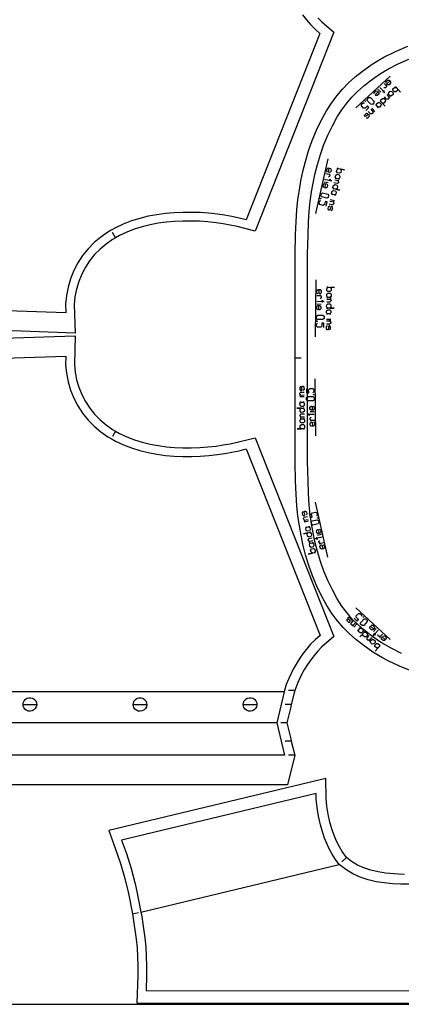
# Model space of a CAD drawing. Extents: x 0 to 1758, y 0 to 1310.
# Tile 4 of 10: x 504 to 812, y 0 to 793. Entities that reach past the tile are written whole.
import ezdxf

# ---------------------------------------------------------------- set-up
doc = ezdxf.new("R2010")
doc.units = 0

msp = doc.modelspace()

# ---------------------------------------------------------------- linework, layer by layer
for p, q in [((802.916, 747.653), (775.192, 722.146)), ((752.791, 681.114), (742.81, 636.977)), ((581.63, 617.448), (579.139, 621.782)), ((743.032, 583.525), (742.366, 537.613)), ((726.22, 520.716), (731.22, 520.716)), ((743.032, 457.907), (742.366, 503.818)), ((581.673, 461.758), (579.182, 457.423)), ((752.791, 360.317), (742.81, 404.454)), ((802.916, 293.779), (775.192, 319.285)), ((717.758, 251.719), (18.006, 251.722)), ((726.06, 252.72), (721.06, 252.719)), ((723.258, 241.549), (718.258, 241.548)), ((719.691, 226.72), (714.692, 226.721)), ((723.261, 211.856), (718.261, 211.879)), ((725.951, 200.726), (720.952, 200.726)), ((602.105, 74.247), (761.901, 112.625)), ((767.57, 118.346), (764.051, 114.794)), ((595.229, 72.935), (600.141, 73.874))]:
    msp.add_line(p, q)
msp.add_lwpolyline([(7, 0), (1750.936, 0), (1750.936, 1310), (7, 1310), (7, 0)], close=True)
for points in [[(744.593, 794.645), (747.843, 791.363), (757.444, 782.997), (694.123, 622.782), (679.593, 626.43), (674.04, 627.629), (668.398, 628.652), (662.783, 629.481), (656.079, 630.226), (649.356, 630.712), (642.644, 630.937), (635.906, 630.906), (629.197, 630.611), (622.541, 630.033), (615.937, 629.148), (609.437, 627.933), (603.012, 626.356), (596.75, 624.405), (590.695, 622.063), (584.846, 619.296), (581.63, 617.448), (579.282, 616.098), (574.027, 612.447), (569.153, 608.37), (564.723, 603.886), (560.797, 598.999), (557.383, 593.717), (554.462, 588.072), (552.058, 582.178), (550.201, 576.09), (548.983, 569.933), (548.451, 563.775), (549.211, 540.729), (491.155, 542.706)], [(821.153, 268.106), (811.023, 272.168), (801.389, 276.708), (796.762, 279.152), (788.93, 283.724), (780.88, 289.444), (775.179, 293.952), (769.899, 298.628), (764.953, 303.618), (760.315, 309.008), (755.957, 314.88), (751.846, 321.297), (747.564, 328.976), (743.698, 336.916), (740.251, 345.092), (737.24, 353.451), (734.682, 361.948), (732.56, 370.704), (731.084, 377.904), (729.735, 385.352), (728.598, 393.115), (727.688, 401.566), (727.043, 410.978), (726.694, 421.485), (726.403, 436.893), (726.22, 456.707), (726.22, 520.716), (726.22, 520.716), (726.22, 584.633), (726.402, 604.538), (726.69, 619.806), (727.042, 630.453), (727.688, 639.866), (728.598, 648.316), (729.735, 656.079), (731.042, 663.307), (732.56, 670.727), (734.541, 678.96), (737.073, 687.473), (740.058, 695.844), (743.475, 704.023), (747.309, 711.965), (751.538, 719.617), (755.572, 725.99), (759.868, 731.859), (764.473, 737.291), (769.422, 742.35), (774.748, 747.118), (780.472, 751.681), (788.399, 757.353), (793.295, 760.326), (797.819, 762.853), (807.221, 767.555), (817.181, 771.813)], [(491.198, 536.5), (549.254, 538.477), (548.494, 515.431), (549.026, 509.273), (550.245, 503.113), (552.101, 497.029), (554.505, 491.134), (557.426, 485.489), (560.844, 480.202), (564.766, 475.32), (569.196, 470.836), (574.07, 466.759), (579.325, 463.108), (581.673, 461.758), (584.889, 459.91), (590.738, 457.143), (596.807, 454.796), (603.055, 452.849), (609.463, 451.276), (615.98, 450.058), (622.584, 449.172), (629.262, 448.593), (635.974, 448.299), (642.687, 448.269), (649.425, 448.495), (656.097, 448.977), (662.826, 449.725), (668.442, 450.554), (674.054, 451.571), (679.636, 452.776), (694.167, 456.423), (757.487, 296.21), (747.886, 287.843), (744.642, 284.567), (741.652, 281.104), (738.875, 277.446), (736.305, 273.702), (733.959, 269.96), (731.815, 266.158), (728.406, 259.188), (726.06, 252.72), (725.561, 250.948), (723.258, 241.549), (722.791, 239.646), (719.691, 226.72), (722.8, 213.762), (723.261, 211.856), (725.951, 200.726), (720.153, 176.722), (8, 176.722)], [(814.528, 104.677), (809.623, 104.823), (799.108, 105.674), (793.102, 106.588), (787.31, 107.948), (781.769, 109.816), (776.513, 112.213), (771.644, 115.14), (767.57, 118.346), (764.188, 123.03), (760.993, 128.768), (759.122, 132.743), (757.492, 136.707), (756.164, 140.478), (754.383, 146.658), (752.941, 153.057), (751.882, 159.499), (751.238, 165.782), (750.954, 181.86), (576.258, 139.906), (581.691, 125.072), (585.669, 113.297), (589.12, 101.325), (592.097, 89.337), (595.229, 72.935), (595.588, 71.056), (598.202, 52.556), (598.961, 45.546), (599.43, 38.167), (599.631, 30.71), (599.612, 23.177), (598.862, 1.164), (837.848, 0.925)]]:
    msp.add_lwpolyline(points)
at = {"layer": '1'}
for p, q in [((792.996, 737.167), (795.317, 734.644)), ((788.113, 721.804), (790.435, 719.281)), ((749.636, 662.629), (752.98, 661.873)), ((754.602, 648.32), (757.946, 647.563)), ((743.751, 564.161), (747.179, 564.111)), ((751.573, 551.842), (755.001, 551.793)), ((733.575, 489.308), (730.147, 489.258)), ((741.751, 477.229), (738.323, 477.179)), ((737.051, 389.113), (733.707, 388.357)), ((747.684, 378.363), (744.34, 377.607)), ((775.913, 306.391), (773.592, 303.868)), ((791.654, 302.78), (789.333, 300.257)), ((507.138, 241.522), (518.138, 241.522)), ((595.838, 241.522), (606.838, 241.522)), ((684.538, 241.522), (695.538, 241.522)), ((711.465, 226.722), (17.998, 226.722))]:
    msp.add_line(p, q, dxfattribs=at)
for points in [[(732.341, 797.079), (735.389, 793.064), (738.723, 789.203), (742.362, 785.527), (746.328, 782.071), (686.938, 631.803), (681.184, 633.247), (675.383, 634.499), (669.545, 635.558), (663.684, 636.423), (656.713, 637.198), (649.732, 637.702), (642.742, 637.937), (635.746, 637.904), (628.754, 637.598), (621.774, 636.992), (614.83, 636.061), (607.947, 634.775), (601.137, 633.103), (594.451, 631.02), (587.928, 628.496), (581.604, 625.505), (578.143, 623.516), (575.531, 622.015), (569.775, 618.016), (564.406, 613.524), (559.496, 608.554), (555.117, 603.104), (551.32, 597.23), (548.102, 591.011), (545.455, 584.521), (543.402, 577.789), (542.043, 570.915), (541.441, 563.962), (541.672, 556.994), (494.316, 558.607)], [(812.09, 282.635), (803.684, 286.774), (795.532, 291.395), (794.208, 292.218), (786.689, 297.584), (781.396, 301.784), (776.546, 306.099), (772.077, 310.635), (767.919, 315.503), (764.009, 320.811), (760.282, 326.666), (756.308, 333.828), (752.696, 341.278), (749.472, 348.962), (746.653, 356.825), (744.263, 364.815), (742.319, 372.877), (740.882, 379.907), (739.603, 386.968), (738.517, 394.376), (737.648, 402.443), (737.028, 411.484), (736.689, 421.814), (736.401, 437.033), (736.22, 456.799), (736.22, 520.716), (736.22, 520.716), (736.22, 584.633), (736.401, 604.398), (736.689, 619.617), (737.028, 629.947), (737.648, 638.988), (738.517, 647.055), (739.603, 654.463), (740.882, 661.524), (742.319, 668.554), (744.263, 676.616), (746.653, 684.606), (749.472, 692.469), (752.696, 700.153), (756.308, 707.603), (760.282, 714.765), (764.009, 720.62), (767.919, 725.928), (772.077, 730.796), (776.546, 735.332), (781.396, 739.647), (786.689, 743.847), (794.208, 749.213), (800.936, 753.171), (809.262, 757.469), (817.82, 761.294)], [(794.573, 738.618), (798.635, 734.203), (797.475, 735.464), (798.105, 736.045), (796.844, 734.884)], [(798.042, 741.81), (800.364, 739.287), (799.783, 739.918), (799.733, 738.707), (799.102, 738.126), (797.891, 738.177)], [(799.569, 742.05), (799.619, 743.261), (800.881, 744.422), (802.092, 744.371), (803.253, 743.11), (803.202, 741.898), (801.941, 740.738), (800.729, 740.788), (800.149, 741.419), (802.672, 743.74)], [(790.107, 733.345), (790.157, 734.556), (791.419, 735.716), (792.63, 735.666), (793.791, 734.404), (793.74, 733.193), (792.479, 732.033), (791.268, 732.083), (790.687, 732.714), (793.21, 735.035)], [(800.098, 732.831), (802.42, 730.308), (801.839, 730.938), (801.789, 729.727), (801.158, 729.147), (799.947, 729.197), (798.206, 731.09)], [(783.244, 720.042), (785.767, 722.364), (784.607, 723.625), (782.714, 721.884), (781.503, 721.935), (779.762, 723.827), (779.812, 725.038), (781.074, 726.199), (782.285, 726.148)], [(783.546, 714.108), (784.758, 714.058), (786.019, 715.219), (786.244, 716.241), (785.779, 716.745), (784.858, 716.48), (783.597, 715.32), (782.676, 715.055), (782.212, 715.559), (782.436, 716.581), (783.698, 717.742), (784.909, 717.691)], [(787.167, 720.934), (789.488, 718.411), (788.908, 719.041), (788.858, 717.83), (788.227, 717.25), (787.016, 717.3), (785.275, 719.193)], [(751.148, 669.317), (754.492, 668.561), (753.656, 668.75), (754.303, 667.725), (754.114, 666.889), (753.089, 666.242)], [(752.268, 670.382), (751.621, 671.407), (751.999, 673.079), (753.024, 673.726), (754.696, 673.348), (755.343, 672.323), (754.965, 670.651), (753.94, 670.004), (753.104, 670.193), (753.86, 673.537)], [(749.432, 657.842), (748.785, 658.867), (749.163, 660.539), (750.188, 661.186), (751.86, 660.808), (752.507, 659.783), (752.129, 658.111), (751.104, 657.464), (750.268, 657.653), (751.024, 660.997)], [(750.108, 664.719), (755.961, 663.396), (754.289, 663.774), (754.478, 664.61), (754.099, 662.938)], [(758.194, 664.204), (761.538, 663.448), (760.702, 663.637), (761.349, 662.612), (761.16, 661.776), (760.135, 661.129), (757.627, 661.696)], [(751.348, 642.997), (752.104, 646.341), (750.432, 646.719), (749.865, 644.211), (748.84, 643.564), (746.331, 644.131), (745.684, 645.156), (746.063, 646.828), (747.088, 647.475)], [(755.219, 639.392), (756.244, 640.039), (756.623, 641.711), (756.226, 642.679), (755.558, 642.831), (754.95, 642.089), (754.572, 640.417), (753.965, 639.676), (753.296, 639.827), (752.9, 640.795), (753.278, 642.467), (754.304, 643.114)], [(754.318, 647.065), (757.662, 646.309), (756.826, 646.498), (757.473, 645.473), (757.284, 644.637), (756.259, 643.99), (753.751, 644.557)], [(744.726, 572.29), (743.881, 573.16), (743.906, 574.874), (744.776, 575.719), (746.49, 575.694), (747.334, 574.824), (747.309, 573.11), (746.44, 572.265), (745.583, 572.278), (745.633, 575.706)], [(743.782, 566.303), (749.781, 566.216), (748.067, 566.241), (748.079, 567.098), (748.055, 565.384)], [(743.85, 571.017), (747.278, 570.967), (746.421, 570.98), (747.266, 570.11), (747.254, 569.253), (746.384, 568.409)], [(751.809, 568.126), (755.237, 568.077), (754.38, 568.089), (755.225, 567.22), (755.212, 566.363), (754.343, 565.518), (751.772, 565.555)], [(744.539, 559.435), (743.695, 560.304), (743.72, 562.018), (744.589, 562.863), (746.303, 562.838), (747.148, 561.968), (747.123, 560.254), (746.253, 559.41), (745.396, 559.422), (745.446, 562.85)], [(749.478, 545.304), (749.528, 548.732), (747.813, 548.757), (747.776, 546.186), (746.907, 545.342), (744.335, 545.379), (743.491, 546.248), (743.516, 547.962), (744.385, 548.807)], [(751.554, 550.557), (754.982, 550.507), (754.125, 550.52), (754.97, 549.65), (754.958, 548.793), (754.088, 547.948), (751.517, 547.986)], [(754.02, 543.235), (754.889, 544.079), (754.914, 545.793), (754.327, 546.659), (753.641, 546.669), (753.2, 545.818), (753.175, 544.104), (752.734, 543.253), (752.048, 543.263), (751.461, 544.129), (751.486, 545.843), (752.355, 546.688)], [(491.744, 520.509), (541.715, 522.21), (541.484, 515.242), (542.086, 508.289), (543.445, 501.415), (545.498, 494.684), (548.145, 488.194), (551.363, 481.975), (555.16, 476.101), (559.539, 470.651), (564.449, 465.681), (569.818, 461.189), (575.574, 457.19), (578.186, 455.689), (581.647, 453.699), (587.971, 450.708), (594.494, 448.185), (601.18, 446.102), (607.99, 444.43), (614.873, 443.144), (621.817, 442.212), (628.797, 441.607), (635.789, 441.3), (642.785, 441.268), (649.775, 441.502), (656.756, 442.006), (663.727, 442.781), (669.588, 443.647), (675.426, 444.705), (681.227, 445.957), (686.981, 447.402), (746.371, 297.133), (742.405, 293.677), (738.765, 290.001), (735.432, 286.14), (735.432, 286.14), (732.384, 282.125), (729.614, 278.088), (727.087, 274.059), (724.758, 269.929), (721.115, 262.481), (719.222, 257.669), (717.758, 252.719), (715.022, 241.549), (711.465, 226.722), (715.022, 211.895), (717.723, 200.721), (18, 200.721)], [(730.88, 497.841), (730.035, 496.972), (730.06, 495.258), (730.672, 494.409), (731.358, 494.419), (731.774, 495.283), (731.749, 496.997), (732.165, 497.86), (732.851, 497.87), (733.463, 497.022), (733.488, 495.308), (732.643, 494.438)], [(733.556, 490.594), (730.128, 490.544), (730.985, 490.556), (730.116, 491.401), (730.103, 492.258), (730.948, 493.128), (733.519, 493.165)], [(735.479, 495.912), (735.529, 492.483), (737.243, 492.508), (737.206, 495.079), (738.051, 495.949), (740.622, 495.986), (741.491, 495.142), (741.516, 493.427), (740.671, 492.558)], [(741.782, 475.087), (735.783, 474.999), (737.497, 475.024), (737.509, 474.167), (737.484, 475.881)], [(740.826, 481.93), (741.695, 481.086), (741.72, 479.372), (740.875, 478.502), (739.161, 478.477), (738.292, 479.322), (738.267, 481.036), (739.112, 481.906), (739.969, 481.918), (740.018, 478.49)], [(733.811, 473.024), (730.383, 472.974), (731.24, 472.987), (730.371, 473.832), (730.358, 474.689), (731.203, 475.558), (733.774, 475.595)], [(741.851, 470.373), (738.422, 470.323), (739.279, 470.335), (738.41, 471.18), (738.397, 472.037), (739.242, 472.907)], [(741.012, 469.075), (741.882, 468.23), (741.907, 466.516), (741.062, 465.646), (739.348, 465.622), (738.478, 466.466), (738.453, 468.18), (739.298, 469.05), (740.155, 469.062), (740.205, 465.634)], [(732.653, 396.906), (732.006, 395.881), (732.384, 394.209), (733.158, 393.506), (733.827, 393.657), (734.056, 394.587), (733.678, 396.259), (733.907, 397.19), (734.575, 397.341), (735.35, 396.638), (735.728, 394.966), (735.081, 393.94)], [(736.768, 390.367), (733.424, 389.611), (734.26, 389.8), (733.234, 390.447), (733.045, 391.283), (733.692, 392.308), (736.2, 392.875)], [(737.692, 395.349), (738.448, 392.005), (740.12, 392.383), (739.553, 394.891), (740.2, 395.916), (742.708, 396.483), (743.733, 395.836), (744.111, 394.164), (743.464, 393.139)], [(745.808, 382.772), (746.834, 382.125), (747.212, 380.453), (746.565, 379.428), (744.893, 379.05), (743.868, 379.697), (743.489, 381.369), (744.136, 382.394), (744.972, 382.583), (745.729, 379.239)], [(740.643, 373.229), (737.299, 372.472), (738.135, 372.662), (737.11, 373.308), (736.921, 374.145), (737.568, 375.17), (740.076, 375.737)], [(748.157, 376.273), (742.305, 374.949), (743.977, 375.328), (744.166, 374.492), (743.788, 376.164)], [(749.197, 371.675), (745.853, 370.918), (746.689, 371.108), (745.664, 371.755), (745.474, 372.591), (746.121, 373.616)], [(748.644, 370.232), (749.669, 369.585), (750.048, 367.913), (749.401, 366.887), (747.728, 366.509), (746.703, 367.156), (746.325, 368.828), (746.972, 369.853), (747.808, 370.043), (748.564, 366.698)], [(767.864, 310.302), (767.915, 309.091), (769.176, 307.93), (770.213, 307.791), (770.678, 308.296), (770.337, 309.192), (769.076, 310.352), (768.735, 311.248), (769.199, 311.753), (770.236, 311.614), (771.498, 310.453), (771.548, 309.242)], [(773.778, 311.074), (776.301, 308.752), (777.461, 310.014), (775.569, 311.755), (775.519, 312.966), (777.26, 314.858), (778.471, 314.909), (779.732, 313.748), (779.783, 312.537)], [(774.967, 307.261), (772.646, 304.738), (773.226, 305.369), (772.015, 305.319), (771.384, 305.899), (771.334, 307.11), (773.075, 309.002)], [(787.605, 305.341), (788.816, 305.391), (790.077, 304.231), (790.128, 303.02), (788.967, 301.758), (787.756, 301.707), (786.494, 302.868), (786.444, 304.079), (787.024, 304.71), (789.548, 302.389)], [(787.899, 295.365), (785.577, 292.841), (786.158, 293.472), (784.946, 293.422), (784.316, 294.002), (784.265, 295.213), (786.006, 297.106)], [(793.231, 301.329), (789.169, 296.913), (790.33, 298.175), (790.961, 297.595), (789.699, 298.755)], [(796.701, 298.137), (794.379, 295.614), (794.96, 296.245), (793.749, 296.194), (793.118, 296.775), (793.067, 297.986)], [(797.067, 296.636), (798.278, 296.686), (799.539, 295.526), (799.59, 294.315), (798.429, 293.053), (797.218, 293.002), (795.956, 294.163), (795.906, 295.374), (796.486, 296.005), (799.01, 293.684)], [(824.659, 96.653), (811.51, 96.743), (804.738, 97.136), (798.137, 97.73), (791.588, 98.726), (785.115, 100.246), (778.822, 102.367), (772.776, 105.126), (767.097, 108.539), (761.901, 112.625), (758.819, 116.654), (756.119, 120.924), (753.841, 125.178), (751.792, 129.532), (750.013, 133.86), (748.54, 138.041), (746.63, 144.672), (745.087, 151.517), (743.947, 158.442), (743.244, 165.306), (743.167, 169.707), (586.572, 132.1), (590.395, 121.414), (594.175, 109.292), (597.456, 97.011), (598.939, 90.822), (602.105, 74.248), (602.493, 72.216), (605.147, 53.436), (605.935, 46.158), (606.424, 38.48), (606.631, 30.782), (606.611, 23.081), (606.256, 11.158), (837.855, 10.926)]]:
    msp.add_lwpolyline(points, dxfattribs=at)
for points in [[(806.406, 738.634), (807.617, 738.584), (807.037, 739.215), (811.099, 734.799), (808.778, 737.322), (808.727, 736.111), (807.466, 734.95), (806.255, 735.001), (805.094, 736.262), (805.144, 737.474), (806.406, 738.634)], [(785.742, 730.493), (786.953, 730.443), (789.855, 727.289), (789.804, 726.078), (788.543, 724.917), (787.332, 724.968), (784.43, 728.122), (784.48, 729.333), (785.742, 730.493)], [(802.937, 735.442), (804.148, 735.392), (805.309, 734.13), (805.258, 732.919), (803.997, 731.759), (802.785, 731.809), (803.366, 731.178), (801.044, 733.701), (801.625, 733.071), (801.675, 734.282), (802.937, 735.442)], [(782.903, 727.882), (783.193, 727.566), (782.941, 727.334), (782.651, 727.65), (782.903, 727.882)], [(793.16, 726.447), (794.371, 726.397), (795.531, 725.135), (795.481, 723.924), (794.219, 722.763), (793.008, 722.814), (793.589, 722.183), (791.267, 724.706), (791.847, 724.075), (791.898, 725.286), (793.16, 726.447)], [(796.629, 729.639), (797.84, 729.589), (799.001, 728.327), (798.95, 727.116), (797.689, 725.955), (796.478, 726.006), (798.799, 723.482), (794.736, 727.898), (795.317, 727.267), (795.367, 728.478), (796.629, 729.639)], [(759.045, 667.966), (760.07, 668.613), (761.742, 668.235), (762.389, 667.21), (762.011, 665.538), (760.986, 664.891), (761.822, 664.702), (758.478, 665.458), (759.314, 665.269), (758.667, 666.294), (759.045, 667.966)], [(760.084, 672.564), (761.11, 673.211), (760.274, 673.4), (766.126, 672.077), (762.782, 672.833), (763.429, 671.808), (763.051, 670.136), (762.025, 669.489), (760.353, 669.867), (759.706, 670.892), (760.084, 672.564)], [(757.154, 659.606), (758.179, 660.253), (759.851, 659.875), (760.498, 658.85), (760.12, 657.178), (759.095, 656.531), (762.439, 655.774), (756.587, 657.098), (757.423, 656.909), (756.776, 657.934), (757.154, 659.606)], [(747.462, 653.015), (748.487, 653.662), (752.667, 652.716), (753.314, 651.691), (752.936, 650.019), (751.911, 649.372), (747.73, 650.318), (747.083, 651.343), (747.462, 653.015)], [(756.114, 655.008), (757.139, 655.655), (758.811, 655.277), (759.458, 654.252), (759.08, 652.579), (758.055, 651.932), (758.891, 651.743), (755.547, 652.5), (756.383, 652.311), (755.736, 653.336), (756.114, 655.008)], [(746.611, 649.253), (747.029, 649.158), (746.953, 648.824), (746.535, 648.918), (746.611, 649.253)], [(751.865, 571.983), (752.735, 572.828), (754.449, 572.803), (755.293, 571.933), (755.268, 570.219), (754.399, 569.375), (755.256, 569.362), (751.828, 569.412), (752.685, 569.4), (751.84, 570.269), (751.865, 571.983)], [(751.933, 576.697), (752.803, 577.542), (751.946, 577.554), (757.945, 577.467), (754.517, 577.517), (755.362, 576.647), (755.337, 574.933), (754.467, 574.089), (752.753, 574.113), (751.909, 574.983), (751.933, 576.697)], [(751.741, 563.413), (752.61, 564.257), (754.324, 564.232), (755.169, 563.363), (755.144, 561.649), (754.275, 560.804), (757.703, 560.755), (751.703, 560.842), (752.56, 560.829), (751.716, 561.699), (751.741, 563.413)], [(751.672, 558.699), (752.542, 559.544), (754.256, 559.519), (755.101, 558.649), (755.076, 556.935), (754.206, 556.09), (755.063, 556.078), (751.635, 556.128), (752.492, 556.115), (751.647, 556.985), (751.672, 558.699)], [(743.552, 550.448), (743.98, 550.442), (743.975, 550.099), (743.547, 550.105), (743.552, 550.448)], [(743.608, 554.305), (744.477, 555.149), (748.762, 555.087), (749.607, 554.218), (749.582, 552.503), (748.713, 551.659), (744.427, 551.721), (743.583, 552.591), (743.608, 554.305)], [(733.674, 482.452), (732.83, 481.582), (731.116, 481.557), (730.246, 482.402), (730.221, 484.116), (731.066, 484.986), (730.209, 484.973), (733.637, 485.023), (732.78, 485.01), (733.65, 484.166), (733.674, 482.452)], [(741.608, 487.085), (740.763, 486.216), (736.478, 486.154), (735.609, 486.998), (735.584, 488.712), (736.429, 489.582), (740.714, 489.644), (741.583, 488.799), (741.608, 487.085)], [(741.552, 490.942), (741.124, 490.936), (741.119, 491.279), (741.547, 491.285), (741.552, 490.942)], [(733.743, 477.738), (732.898, 476.868), (731.184, 476.844), (730.315, 477.688), (730.29, 479.402), (731.134, 480.272), (727.706, 480.222), (733.706, 480.309), (732.849, 480.297), (733.718, 479.452), (733.743, 477.738)], [(733.867, 469.167), (733.023, 468.298), (731.308, 468.273), (730.439, 469.118), (730.414, 470.832), (731.259, 471.701), (730.402, 471.689), (733.83, 471.739), (732.973, 471.726), (733.842, 470.882), (733.867, 469.167)], [(733.936, 464.454), (733.091, 463.584), (733.948, 463.597), (727.949, 463.51), (731.377, 463.559), (730.507, 464.404), (730.483, 466.118), (731.327, 466.988), (733.041, 467.012), (733.911, 466.168), (733.936, 464.454)], [(745.51, 387.977), (744.863, 386.952), (740.683, 386.007), (739.658, 386.654), (739.28, 388.326), (739.927, 389.351), (744.107, 390.296), (745.132, 389.649), (745.51, 387.977)], [(744.659, 391.739), (744.241, 391.645), (744.166, 391.979), (744.584, 392.074), (744.659, 391.739)], [(738.564, 382.425), (737.917, 381.4), (736.245, 381.022), (735.22, 381.669), (734.841, 383.341), (735.488, 384.366), (734.652, 384.177), (737.997, 384.933), (737.16, 384.744), (738.186, 384.097), (738.564, 382.425)], [(739.604, 377.827), (738.957, 376.802), (737.284, 376.424), (736.259, 377.071), (735.881, 378.743), (736.528, 379.768), (733.184, 379.012), (739.036, 380.335), (738.2, 380.146), (739.225, 379.499), (739.604, 377.827)], [(742.534, 364.868), (741.887, 363.843), (742.723, 364.032), (736.871, 362.709), (740.215, 363.465), (739.19, 364.112), (738.812, 365.784), (739.459, 366.809), (741.131, 367.187), (742.156, 366.54), (742.534, 364.868)], [(741.494, 369.467), (740.847, 368.441), (739.175, 368.063), (738.15, 368.71), (737.772, 370.382), (738.419, 371.407), (737.583, 371.218), (740.927, 371.975), (740.091, 371.786), (741.116, 371.139), (741.494, 369.467)], [(784.4, 309.454), (784.451, 308.243), (781.549, 305.089), (780.338, 305.038), (779.076, 306.199), (779.026, 307.41), (781.927, 310.564), (783.139, 310.614), (784.4, 309.454)], [(781.562, 312.065), (781.271, 311.75), (781.019, 311.982), (781.309, 312.297), (781.562, 312.065)], [(780.96, 301.748), (781.01, 300.537), (779.85, 299.276), (778.638, 299.225), (777.377, 300.386), (777.326, 301.597), (776.746, 300.966), (779.067, 303.489), (778.487, 302.859), (779.698, 302.909), (780.96, 301.748)], [(784.429, 298.556), (784.48, 297.345), (783.319, 296.084), (782.108, 296.033), (780.846, 297.194), (780.796, 298.405), (778.474, 295.882), (782.537, 300.297), (781.956, 299.667), (783.168, 299.717), (784.429, 298.556)], [(790.737, 292.753), (790.788, 291.542), (789.627, 290.28), (788.416, 290.23), (787.154, 291.391), (787.104, 292.602), (786.523, 291.971), (788.845, 294.494), (788.264, 293.863), (789.476, 293.914), (790.737, 292.753)], [(794.207, 289.561), (794.257, 288.35), (794.837, 288.981), (790.775, 284.565), (793.096, 287.089), (791.885, 287.038), (790.624, 288.199), (790.573, 289.41), (791.734, 290.672), (792.945, 290.722), (794.207, 289.561)], [(507.138, 241.522), (507.304, 242.898), (507.928, 244.377), (508.935, 245.598), (510.251, 246.486), (511.8, 246.966), (513.475, 246.966), (515.024, 246.486), (516.34, 245.598), (517.347, 244.377), (517.971, 242.898), (518.138, 241.24), (517.81, 239.63), (517.05, 238.228), (515.932, 237.11), (514.53, 236.35), (512.92, 236.022), (511.262, 236.189), (509.783, 236.813), (508.562, 237.82), (507.674, 239.136), (507.304, 240.147), (507.138, 241.522)], [(595.838, 241.522), (596.004, 242.898), (596.628, 244.377), (597.635, 245.598), (598.951, 246.486), (600.5, 246.966), (602.175, 246.966), (603.724, 246.486), (605.04, 245.598), (606.047, 244.377), (606.671, 242.898), (606.838, 241.24), (606.51, 239.63), (605.75, 238.228), (604.632, 237.11), (603.23, 236.35), (601.62, 236.022), (599.962, 236.189), (598.483, 236.813), (597.262, 237.82), (596.374, 239.136), (596.004, 240.147), (595.838, 241.522)], [(684.538, 241.522), (684.704, 242.898), (685.328, 244.377), (686.335, 245.598), (687.651, 246.486), (689.2, 246.966), (690.875, 246.966), (692.424, 246.486), (693.74, 245.598), (694.747, 244.377), (695.371, 242.898), (695.538, 241.24), (695.21, 239.63), (694.45, 238.228), (693.332, 237.11), (691.93, 236.35), (690.32, 236.022), (688.662, 236.189), (687.183, 236.813), (685.962, 237.82), (685.074, 239.136), (684.704, 240.147), (684.538, 241.522)]]:
    msp.add_lwpolyline(points, close=True, dxfattribs=at)

doc.saveas('drawing.dxf')
